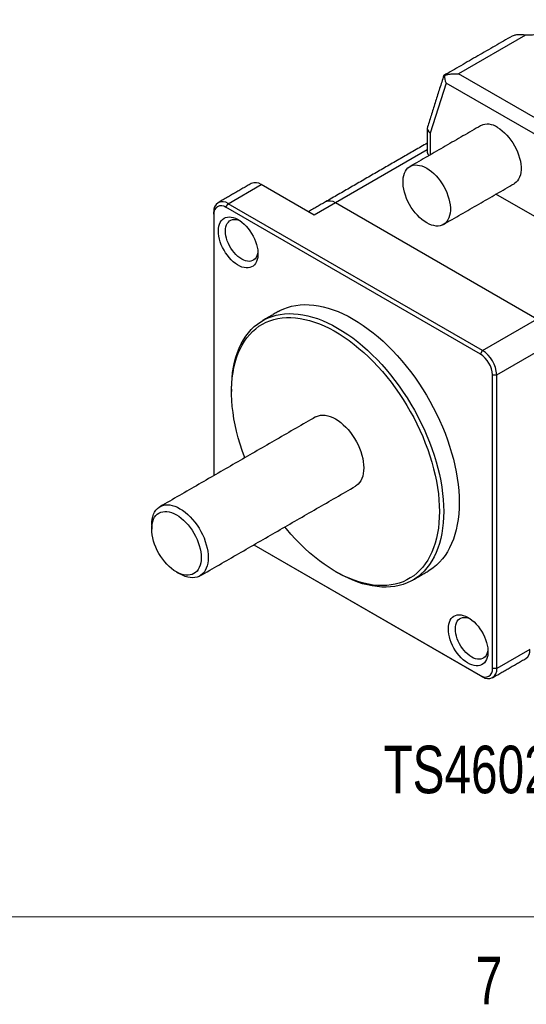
# Model space of a CAD drawing. Header units: millimetres. Extents: x 11 to 421, y 5 to 275.
# Tile 4 of 14: x 68 to 93, y 6 to 55. Entities that reach past the tile are written whole.
import ezdxf

# ---------------------------------------------------------------- set-up
doc = ezdxf.new("R2010")
doc.units = ezdxf.units.MM
doc.styles.add('SLDTEXTSTYLE0', font='TXT', dxfattribs={"width": 0.75})

msp = doc.modelspace()

# ---------------------------------------------------------------- linework, layer by layer
at = {"color": 7, "linetype": 'Continuous', "lineweight": 30}
for p, q in [((92.852, 54.091), (89.491, 52.15)), ((94.104, 49.487), (89.491, 52.15)), ((88.876, 51.689), (88.085, 49.185)), ((94.012, 48.724), (88.876, 51.689)), ((88.085, 49.185), (88.085, 48.099)), ((87.939, 48.346), (83.348, 45.695)), ((77.974, 45.654), (79.635, 46.614)), ((82.287, 45.083), (79.635, 46.614)), ((94.803, 44.144), (91.369, 46.126)), ((77.868, 45.471), (77.974, 45.654)), ((90.595, 38.123), (77.868, 45.471)), ((90.702, 38.307), (77.974, 45.654)), ((83.348, 45.695), (82.287, 45.083)), ((93.424, 39.878), (83.348, 45.695)), ((93.424, 39.878), (83.348, 45.695)), ((77.266, 45.123), (77.266, 45.246)), ((77.266, 45.123), (77.266, 32.042)), ((90.702, 38.307), (93.424, 39.878)), ((91.409, 37.082), (94.131, 38.653)), ((90.595, 38.123), (90.702, 38.307)), ((91.197, 37.082), (91.409, 37.082)), ((91.197, 22.384), (91.197, 37.082)), ((91.409, 22.384), (91.409, 37.082)), ((79.266, 28.578), (90.595, 22.037)), ((79.266, 28.578), (90.702, 21.976)), ((93.07, 23.343), (91.409, 22.384)), ((91.409, 22.384), (91.197, 22.384)), ((90.595, 22.037), (90.702, 21.976))]:
    msp.add_line(p, q, dxfattribs=at)
at = {"color": 7, "linetype": 'Continuous', "lineweight": 0}
msp.add_line((415.957, 9.959), (15.907, 9.959), dxfattribs=at)
at = {"color": 7, "linetype": 'Continuous', "lineweight": 30, "flags": 128}
for points in [[(91.444, 49.472), (91.564, 49.395), (91.682, 49.306), (91.799, 49.204), (91.911, 49.091), (92.019, 48.968), (92.121, 48.836), (92.215, 48.696), (92.302, 48.551), (92.381, 48.4), (92.449, 48.247), (92.507, 48.092), (92.555, 47.938), (92.591, 47.785), (92.615, 47.635), (92.627, 47.49), (92.627, 47.352), (92.615, 47.221), (92.591, 47.099), (92.555, 46.988), (92.507, 46.888), (92.449, 46.8), (92.381, 46.726), (92.302, 46.666), (92.281, 46.653)], [(87.908, 47.431), (88.028, 47.354), (88.147, 47.265), (88.263, 47.163), (88.376, 47.05), (88.483, 46.927), (88.585, 46.795), (88.68, 46.655), (88.767, 46.51), (88.845, 46.359), (88.914, 46.206), (88.972, 46.051), (89.019, 45.897), (89.055, 45.744), (89.079, 45.594), (89.091, 45.449), (89.091, 45.311), (89.079, 45.18), (89.055, 45.058), (89.019, 44.947), (88.972, 44.847), (88.914, 44.759), (88.845, 44.685), (88.767, 44.625), (88.68, 44.58), (88.585, 44.55), (88.483, 44.535), (88.376, 44.536), (88.263, 44.553), (88.147, 44.585), (88.028, 44.633), (87.908, 44.695), (87.789, 44.771), (87.67, 44.861), (87.554, 44.962), (87.441, 45.076), (87.334, 45.199), (87.232, 45.331), (87.137, 45.47), (87.05, 45.616), (86.972, 45.766), (86.903, 45.92), (86.845, 46.074), (86.798, 46.229), (86.762, 46.382), (86.738, 46.532), (86.726, 46.676), (86.726, 46.815), (86.738, 46.946), (86.762, 47.068), (86.798, 47.179), (86.845, 47.279), (86.903, 47.367), (86.972, 47.441), (87.05, 47.501), (87.137, 47.546), (87.232, 47.576), (87.334, 47.59), (87.441, 47.589), (87.554, 47.572), (87.67, 47.54), (87.789, 47.493), (87.908, 47.431)], [(77.492, 44.285), (77.498, 44.407), (77.516, 44.521), (77.545, 44.625), (77.586, 44.718), (77.638, 44.799), (77.7, 44.866), (77.772, 44.92), (77.852, 44.959), (77.94, 44.983), (78.035, 44.991), (78.134, 44.984), (78.238, 44.962), (78.346, 44.924), (78.454, 44.872), (78.563, 44.805), (78.671, 44.725), (78.777, 44.634), (78.879, 44.53), (78.976, 44.417), (79.068, 44.296), (79.152, 44.167), (79.228, 44.033), (79.295, 43.895), (79.352, 43.755), (79.399, 43.614), (79.434, 43.474), (79.458, 43.338), (79.47, 43.205), (79.47, 43.079), (79.458, 42.961), (79.434, 42.852), (79.399, 42.753), (79.352, 42.666), (79.295, 42.592), (79.228, 42.531), (79.152, 42.485), (79.068, 42.454), (78.976, 42.437), (78.879, 42.437), (78.777, 42.451), (78.671, 42.482), (78.563, 42.527), (78.454, 42.586), (78.346, 42.659), (78.238, 42.745), (78.134, 42.843), (78.035, 42.951), (77.94, 43.069), (77.852, 43.194), (77.772, 43.326), (77.7, 43.462), (77.638, 43.601), (77.586, 43.742), (77.545, 43.882), (77.516, 44.021), (77.498, 44.155), (77.492, 44.285)], [(79.467, 43.251), (79.466, 43.236), (79.448, 43.135), (79.419, 43.043), (79.378, 42.963), (79.328, 42.895), (79.267, 42.841), (79.198, 42.801), (79.12, 42.776), (79.036, 42.766), (78.947, 42.771), (78.853, 42.791), (78.756, 42.826), (78.658, 42.876), (78.56, 42.94), (78.464, 43.016), (78.37, 43.104), (78.28, 43.202), (78.196, 43.309), (78.119, 43.424), (78.05, 43.544), (77.989, 43.668), (77.938, 43.794), (77.898, 43.921), (77.869, 44.046), (77.851, 44.168), (77.845, 44.285), (77.851, 44.394), (77.869, 44.496), (77.898, 44.587), (77.938, 44.667), (77.989, 44.735), (78.05, 44.789), (78.119, 44.829), (78.196, 44.855), (78.28, 44.865), (78.37, 44.86), (78.464, 44.839), (78.56, 44.804), (78.574, 44.798)], [(80.482, 40.249), (80.572, 40.299), (80.759, 40.387), (80.953, 40.46), (81.155, 40.518), (81.364, 40.561), (81.58, 40.588), (81.801, 40.6), (82.028, 40.596), (82.26, 40.577), (82.497, 40.542), (82.737, 40.492), (82.981, 40.427), (83.228, 40.347), (83.477, 40.251), (83.727, 40.141), (83.979, 40.017), (84.231, 39.878), (84.484, 39.725), (84.736, 39.559), (84.986, 39.38), (85.235, 39.188), (85.482, 38.983), (85.726, 38.767), (85.966, 38.54), (86.203, 38.301), (86.435, 38.053), (86.662, 37.794), (86.883, 37.527), (87.099, 37.25), (87.308, 36.966), (87.51, 36.675), (87.704, 36.377), (87.891, 36.073), (88.07, 35.764), (88.239, 35.45), (88.4, 35.133), (88.551, 34.812), (88.693, 34.489), (88.824, 34.164), (88.945, 33.839), (89.056, 33.513), (89.155, 33.188), (89.243, 32.864), (89.32, 32.542), (89.385, 32.222), (89.439, 31.907), (89.481, 31.595), (89.511, 31.288), (89.529, 30.987), (89.535, 30.692), (89.529, 30.404), (89.511, 30.124), (89.481, 29.852), (89.439, 29.589), (89.385, 29.335), (89.32, 29.091), (89.243, 28.858), (89.155, 28.635), (89.056, 28.425), (88.945, 28.226), (88.824, 28.04), (88.693, 27.867), (88.551, 27.708), (88.4, 27.562), (88.239, 27.43), (88.07, 27.312), (87.981, 27.258)], [(78.15, 36.366), (78.156, 36.654), (78.174, 36.935), (78.204, 37.207), (78.246, 37.47), (78.3, 37.724), (78.365, 37.968), (78.442, 38.201), (78.53, 38.423), (78.63, 38.634), (78.74, 38.832), (78.861, 39.018), (78.992, 39.191), (79.134, 39.351), (79.285, 39.497), (79.446, 39.629), (79.616, 39.747), (79.794, 39.85), (79.981, 39.938), (80.175, 40.011), (80.377, 40.069), (80.586, 40.112), (80.802, 40.139), (81.024, 40.151), (81.251, 40.147), (81.483, 40.128), (81.719, 40.093), (81.96, 40.043), (82.203, 39.978), (82.45, 39.898), (82.699, 39.802), (82.95, 39.692), (83.201, 39.568), (83.454, 39.429), (83.706, 39.276), (83.958, 39.11), (84.208, 38.931), (84.457, 38.739), (84.704, 38.534), (84.948, 38.318), (85.188, 38.091), (85.425, 37.852), (85.657, 37.604), (85.884, 37.345), (86.105, 37.078), (86.321, 36.801), (86.53, 36.517), (86.732, 36.226), (86.927, 35.928), (87.113, 35.624), (87.292, 35.315), (87.462, 35.001), (87.622, 34.684), (87.774, 34.363), (87.915, 34.04), (88.046, 33.715), (88.167, 33.39), (88.278, 33.064), (88.377, 32.739), (88.465, 32.415), (88.542, 32.093), (88.607, 31.773), (88.661, 31.458), (88.703, 31.146), (88.733, 30.839), (88.751, 30.538), (88.757, 30.243), (88.751, 29.955), (88.733, 29.675), (88.703, 29.403), (88.661, 29.14), (88.607, 28.886), (88.542, 28.642), (88.465, 28.409), (88.377, 28.186), (88.278, 27.976), (88.167, 27.777), (88.046, 27.591), (87.915, 27.418), (87.774, 27.259), (87.622, 27.113), (87.462, 26.981), (87.292, 26.863), (87.113, 26.76), (86.927, 26.672), (86.732, 26.598), (86.53, 26.54), (86.321, 26.498), (86.105, 26.47), (85.884, 26.459), (85.657, 26.462), (85.425, 26.482), (85.188, 26.516), (84.948, 26.566), (84.704, 26.632), (84.457, 26.712), (84.208, 26.807), (83.958, 26.917), (83.706, 27.042), (83.454, 27.181), (83.454, 27.181)], [(78.811, 32.934), (78.796, 32.975), (78.681, 33.297), (78.576, 33.618), (78.483, 33.939), (78.401, 34.258), (78.33, 34.575), (78.271, 34.889), (78.223, 35.199), (78.188, 35.504), (78.164, 35.805), (78.152, 36.099), (78.152, 36.387), (78.164, 36.667), (78.188, 36.94), (78.223, 37.204), (78.271, 37.46), (78.33, 37.705), (78.401, 37.94), (78.483, 38.164), (78.576, 38.377), (78.681, 38.579), (78.796, 38.768), (78.921, 38.944), (79.057, 39.107), (79.202, 39.257), (79.357, 39.392), (79.522, 39.514), (79.695, 39.621), (79.876, 39.714), (80.066, 39.792), (80.263, 39.854), (80.467, 39.902), (80.677, 39.934), (80.894, 39.951), (81.117, 39.952), (81.344, 39.938), (81.577, 39.908), (81.813, 39.863), (82.053, 39.803), (82.296, 39.728), (82.541, 39.638), (82.788, 39.533), (83.036, 39.414), (83.285, 39.281), (83.535, 39.133), (83.783, 38.972), (84.031, 38.798), (84.277, 38.612), (84.521, 38.412), (84.763, 38.201), (85.001, 37.979), (85.235, 37.745), (85.465, 37.502), (85.69, 37.248), (85.91, 36.986), (86.124, 36.714), (86.331, 36.435), (86.532, 36.148), (86.725, 35.855), (86.911, 35.556), (87.088, 35.251), (87.257, 34.942), (87.417, 34.628), (87.567, 34.312), (87.708, 33.993), (87.838, 33.673), (87.958, 33.351), (88.068, 33.029), (88.167, 32.708), (88.255, 32.388), (88.331, 32.07), (88.396, 31.755), (88.449, 31.443), (88.491, 31.135), (88.521, 30.832), (88.539, 30.534), (88.545, 30.243), (88.545, 30.243)], [(82.348, 34.976), (82.395, 35), (82.495, 35.039), (82.603, 35.062), (82.717, 35.069), (82.837, 35.061), (82.961, 35.038), (83.088, 34.999), (83.217, 34.945), (83.348, 34.877), (83.478, 34.794), (83.607, 34.699), (83.735, 34.591), (83.858, 34.471), (83.978, 34.342), (84.092, 34.202), (84.2, 34.055), (84.3, 33.9), (84.393, 33.74), (84.476, 33.576), (84.55, 33.409), (84.614, 33.241), (84.666, 33.072), (84.708, 32.905), (84.738, 32.741), (84.756, 32.581), (84.762, 32.427), (84.756, 32.28), (84.738, 32.141), (84.708, 32.011), (84.666, 31.892), (84.614, 31.785), (84.55, 31.69), (84.476, 31.608), (84.393, 31.54), (84.348, 31.511)], [(74.155, 29.57), (74.161, 29.717), (74.179, 29.856), (74.209, 29.985), (74.251, 30.105), (74.303, 30.212), (74.367, 30.307), (74.441, 30.389), (74.524, 30.457), (74.617, 30.51), (74.717, 30.549), (74.825, 30.572), (74.939, 30.579), (75.059, 30.571), (75.182, 30.547), (75.31, 30.509), (75.439, 30.455), (75.569, 30.386), (75.7, 30.304), (75.829, 30.209), (75.956, 30.101), (76.08, 29.981), (76.2, 29.851), (76.314, 29.712), (76.422, 29.565), (76.522, 29.41), (76.615, 29.25), (76.698, 29.086), (76.772, 28.919), (76.835, 28.75), (76.888, 28.582), (76.93, 28.415), (76.96, 28.251), (76.978, 28.091), (76.984, 27.937), (76.978, 27.79), (76.96, 27.651), (76.93, 27.521), (76.888, 27.402), (76.835, 27.295), (76.772, 27.199), (76.698, 27.118), (76.615, 27.05), (76.522, 26.996), (76.422, 26.958), (76.314, 26.935), (76.2, 26.928), (76.08, 26.936), (75.956, 26.959), (75.829, 26.998), (75.7, 27.052), (75.569, 27.12), (75.569, 27.12)], [(76.63, 27.937), (76.624, 27.8), (76.606, 27.672), (76.577, 27.553), (76.536, 27.444), (76.484, 27.348), (76.422, 27.263), (76.349, 27.193), (76.268, 27.136), (76.178, 27.093), (76.08, 27.066), (75.976, 27.054), (75.866, 27.058), (75.752, 27.076), (75.634, 27.11), (75.514, 27.159), (75.393, 27.222), (75.271, 27.299), (75.151, 27.389), (75.033, 27.491), (74.919, 27.604), (74.809, 27.728), (74.705, 27.86), (74.608, 28), (74.518, 28.146), (74.436, 28.297), (74.364, 28.451), (74.301, 28.608), (74.249, 28.764), (74.209, 28.92), (74.179, 29.073), (74.161, 29.222), (74.155, 29.366), (74.161, 29.502), (74.179, 29.631), (74.209, 29.75), (74.249, 29.858), (74.301, 29.955), (74.364, 30.039), (74.436, 30.11), (74.518, 30.167), (74.608, 30.209), (74.705, 30.236), (74.809, 30.248), (74.919, 30.245), (75.033, 30.226), (75.151, 30.192), (75.271, 30.143), (75.393, 30.08), (75.514, 30.003), (75.634, 29.913), (75.752, 29.811), (75.866, 29.698), (75.976, 29.575), (76.08, 29.442), (76.178, 29.303), (76.268, 29.157), (76.349, 29.006), (76.422, 28.851), (76.484, 28.695), (76.536, 28.538), (76.577, 28.382), (76.606, 28.229), (76.624, 28.08), (76.63, 27.937)], [(88.545, 30.243), (88.539, 29.959), (88.521, 29.682), (88.491, 29.414), (88.449, 29.154), (88.396, 28.904), (88.331, 28.663), (88.255, 28.433), (88.167, 28.215), (88.068, 28.007), (87.958, 27.812), (87.838, 27.63), (87.708, 27.46), (87.567, 27.303), (87.417, 27.161), (87.257, 27.032), (87.088, 26.917), (86.911, 26.817), (86.725, 26.732), (86.532, 26.662), (86.331, 26.607), (86.124, 26.567), (85.91, 26.543), (85.69, 26.534), (85.465, 26.54), (85.235, 26.562), (85.001, 26.599), (84.763, 26.652), (84.521, 26.719), (84.277, 26.802), (84.031, 26.899), (83.783, 27.012), (83.535, 27.138), (83.285, 27.278), (83.036, 27.433), (82.788, 27.6), (82.541, 27.781), (82.296, 27.974), (82.053, 28.179), (81.813, 28.396), (81.577, 28.624), (81.344, 28.862), (81.117, 29.111), (80.894, 29.369), (80.811, 29.47)], [(88.992, 24.366), (88.998, 24.488), (89.016, 24.602), (89.045, 24.706), (89.086, 24.799), (89.138, 24.88), (89.2, 24.948), (89.272, 25.001), (89.352, 25.04), (89.44, 25.064), (89.535, 25.073), (89.634, 25.065), (89.738, 25.043), (89.846, 25.005), (89.954, 24.953), (90.063, 24.887), (90.171, 24.807), (90.277, 24.715), (90.379, 24.612), (90.476, 24.499), (90.568, 24.377), (90.652, 24.248), (90.728, 24.114), (90.795, 23.976), (90.852, 23.836), (90.899, 23.695), (90.934, 23.556), (90.958, 23.419), (90.97, 23.287), (90.97, 23.161), (90.958, 23.043), (90.934, 22.934), (90.899, 22.835), (90.852, 22.748), (90.795, 22.673), (90.728, 22.613), (90.652, 22.566), (90.568, 22.535), (90.476, 22.519), (90.379, 22.518), (90.277, 22.533), (90.171, 22.563), (90.063, 22.608), (89.954, 22.668), (89.846, 22.741), (89.738, 22.827), (89.634, 22.924), (89.535, 23.033), (89.44, 23.15), (89.352, 23.275), (89.272, 23.407), (89.2, 23.543), (89.138, 23.683), (89.086, 23.823), (89.045, 23.964), (89.016, 24.102), (88.998, 24.237), (88.992, 24.366)], [(90.967, 23.333), (90.966, 23.317), (90.948, 23.216), (90.919, 23.125), (90.878, 23.044), (90.828, 22.977), (90.767, 22.922), (90.698, 22.882), (90.62, 22.857), (90.536, 22.847), (90.447, 22.852), (90.353, 22.872), (90.256, 22.908), (90.158, 22.958), (90.06, 23.021), (89.964, 23.097), (89.87, 23.185), (89.78, 23.283), (89.696, 23.39), (89.619, 23.505), (89.55, 23.625), (89.489, 23.749), (89.438, 23.876), (89.398, 24.002), (89.369, 24.128), (89.351, 24.249), (89.345, 24.366), (89.351, 24.476), (89.369, 24.577), (89.398, 24.668), (89.438, 24.749), (89.489, 24.816), (89.55, 24.871), (89.619, 24.911), (89.696, 24.936), (89.78, 24.946), (89.87, 24.941), (89.964, 24.921), (90.06, 24.885), (90.074, 24.879)]]:
    msp.add_lwpolyline(points, dxfattribs=at)
at = {"color": 7, "linetype": 'Continuous', "lineweight": 30}
for centre, radius, start, end in [((90.954, 48.792), 0.838, 54.205, 114.4846), ((88.165, 48.242), 0.227, 184.171, 231.8132), ((79.342, 46.202), 0.505, 54.5328, 114.1568), ((77.698, 45.316), 0.437, 50.7967, 189.214), ((77.635, 45.18), 0.372, 51.2818, 188.729), ((83.054, 45.284), 0.505, 54.5328, 114.1568), ((83.054, 45.284), 0.505, 54.5328, 114.1568), ((89.897, 37.025), 1.301, 2.4871, 57.5129), ((89.873, 37.012), 1.537, 2.6055, 57.3945), ((92.567, 23.295), 0.505, 305.8415, 5.4707), ((90.828, 22.328), 0.372, 231.2818, 8.729), ((90.978, 22.314), 0.437, 230.7967, 9.214)]:
    msp.add_arc(centre, radius, start, end, dxfattribs=at)
for centre, major_axis, ratio, start_param, end_param in [((89.23, 51.893), (-0.224, 0.577), 0.655598, 1.016369, 1.67154), ((88.439, 49.389), (0.497, -0.077), 0.655558, 3.040809, 4.027775)]:
    msp.add_ellipse(centre, major_axis=major_axis, ratio=ratio, start_param=start_param, end_param=end_param, dxfattribs=at)
for points, knots in [([(94.191, 54.863), (94.193, 54.848), (94.199, 54.818), (94.201, 54.773), (94.198, 54.729), (94.19, 54.684), (94.177, 54.64), (94.158, 54.596), (94.13, 54.542), (94.085, 54.48), (93.998, 54.388), (93.856, 54.284), (93.676, 54.202), (93.517, 54.152), (93.39, 54.122), (93.259, 54.1), (93.125, 54.088), (92.988, 54.084), (92.898, 54.088), (92.852, 54.091)], [0, 0, 0, 0, 0.036137, 0.07189, 0.107407, 0.142842, 0.178349, 0.21408, 0.250186, 0.312638, 0.375216, 0.500043, 0.62487, 0.687322, 0.7499, 0.812763, 0.874854, 0.936993, 1, 1, 1, 1]), ([(92.852, 54.091), (92.779, 54.096), (92.633, 54.106), (92.436, 54.107), (92.278, 54.088), (92.208, 54.051), (92.176, 54.034)], [0, 0, 0, 0, 0.264383, 0.528302, 0.789635, 1, 1, 1, 1]), ([(88.763, 52.061), (88.763, 52.064), (88.762, 52.074), (88.779, 52.072), (88.791, 52.071)], [0, 0, 0, 0, 0.329024, 1, 1, 1, 1]), ([(88.791, 52.071), (88.809, 52.078), (88.846, 52.092), (88.907, 52.109), (88.974, 52.126), (89.047, 52.139), (89.147, 52.153), (89.295, 52.163), (89.419, 52.155), (89.491, 52.15)], [0, 0, 0, 0, 0.087535, 0.181223, 0.281164, 0.387441, 0.500122, 0.706894, 1, 1, 1, 1])]:
    msp.add_open_spline(points, degree=3, knots=knots, dxfattribs=at)
for points in [[(92.175, 54.038), (88.765, 52.069)], [(88.759, 52.062), (87.949, 49.498)], [(90.607, 49.554), (87.071, 47.513)], [(87.939, 49.433), (87.939, 48.226)], [(87.939, 48.684), (82.848, 45.745)], [(79.135, 46.663), (77.474, 45.704)], [(88.746, 44.612), (92.281, 46.653)], [(82.848, 45.745), (81.994, 45.252)], [(80.482, 40.249), (79.704, 39.8)], [(78.15, 36.366), (78.15, 36.244)], [(82.348, 34.976), (74.57, 30.485)], [(76.569, 27.021), (84.348, 31.511)], [(74.155, 29.57), (74.155, 29.366)], [(75.392, 27.222), (75.569, 27.12)], [(83.347, 27.242), (83.453, 27.181)], [(87.203, 26.809), (87.981, 27.258)], [(91.201, 21.926), (92.863, 22.886)]]:
    msp.add_open_spline(points, degree=1, dxfattribs=at)

# ---------------------------------------------------------------- texts
at = {"color": 7, "linetype": 'Continuous', "lineweight": 0, "attachment_point": 1, "style": 'SLDTEXTSTYLE0'}
for s, insert, char_height in [('TS4602', (85.745, 18.521), 2.3813), ('7', (90.359, 7.957), 2.381)]:
    msp.add_mtext(s, dxfattribs=dict(at, insert=insert, char_height=char_height))

doc.saveas('drawing.dxf')
